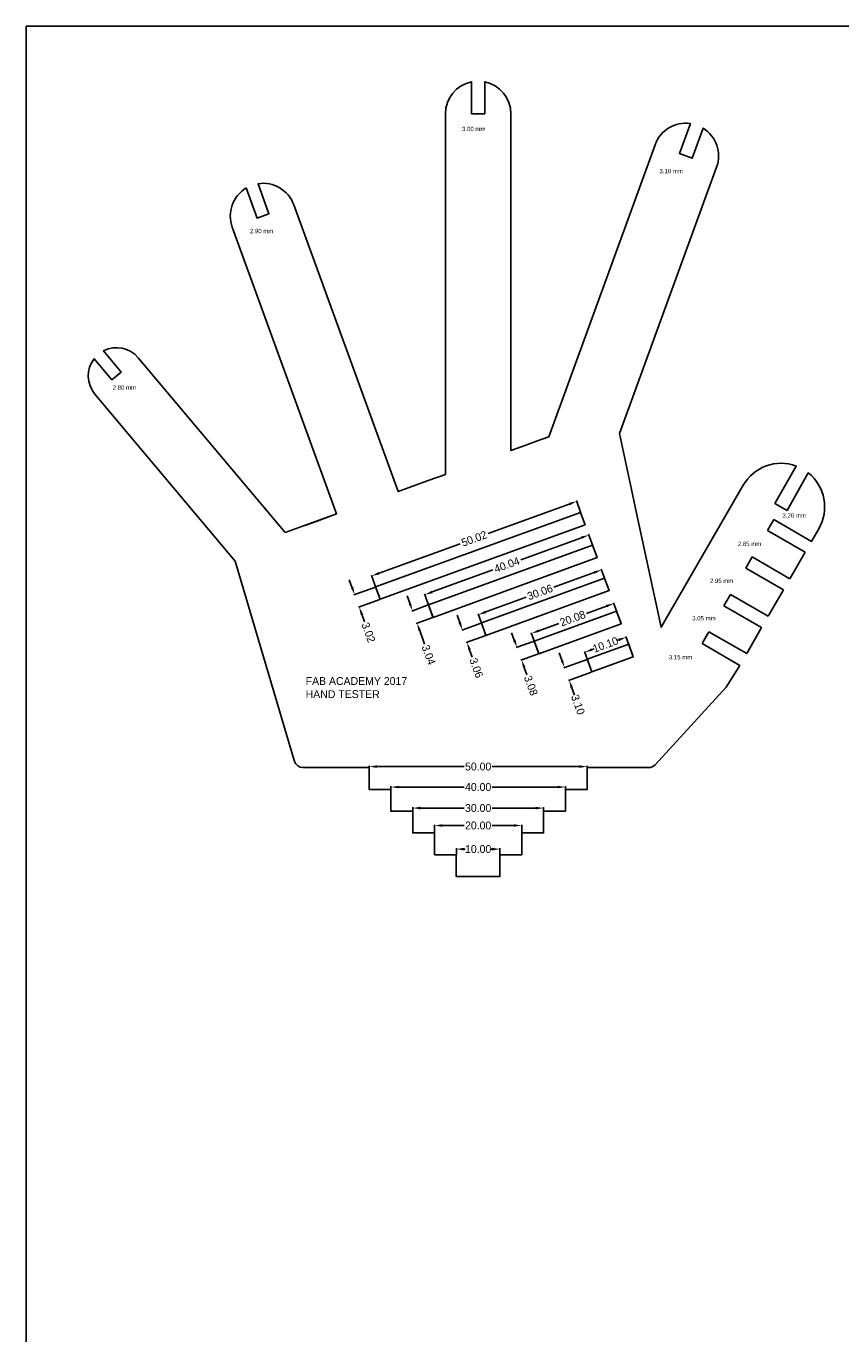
# Model space of a CAD drawing. Header units: millimetres. Extents: x 814 to 1714, y -695 to -95.
# Tile 1 of 2: x 814 to 1001, y -395 to -95. Entities that reach past the tile are written whole.
import ezdxf

# ---------------------------------------------------------------- set-up
doc = ezdxf.new("R2010")
doc.units = ezdxf.units.MM
doc.dimstyles.get("Standard").update_dxf_attribs({"dimtxt": 0.18, "dimasz": 0.18, "dimexe": 0.18, "dimexo": 0.0625, "dimgap": 0.09, "dimtad": 0, "dimtih": 1, "dimtoh": 1, "dimdec": 4, "dimzin": 0, "dimdsep": 46, "dimtxsty": 'Standard', "dimcen": 0.09, "dimadec": 0, "dimazin": 0, "dimtfac": 1, "dimtdec": 4, "dimtofl": 0, "dimtmove": 0, "dimatfit": 3, "dimfxl": 1, "dimtolj": 1, "dimtzin": 0, "dimarcsym": 0})

# ---------------------------------------------------------------- blocks, each defined once
blk = doc.blocks.new('*D102')
at = {"color": 0, "lineweight": -2}
for p, q in [((912.86, -285.49), (912.86, -284.07)), ((914.66, -284.25), (914.92, -284.25)), ((921.06, -284.25), (920.8, -284.25)), ((922.86, -285.49), (922.86, -284.07))]:
    blk.add_line(p, q, dxfattribs=at)
at = {"color": 0}
for points in [[(914.66, -283.95), (914.66, -284.55), (912.86, -284.25)], [(921.06, -283.95), (921.06, -284.55), (922.86, -284.25)]]:
    blk.add_solid(points, dxfattribs=at)
at = {"layer": 'Defpoints', "color": 0}
for p in [(922.86, -284.25), (912.86, -285.55), (922.86, -285.55)]:
    blk.add_point(p, dxfattribs=at)
at = {"color": 0, "insert": (917.86, -284.25), "char_height": 1.8, "width": 8.7, "attachment_point": 5}
blk.add_mtext('\\A1;10.00', dxfattribs=at)
blk = doc.blocks.new('*D103')
at = {"color": 0, "lineweight": -2}
for p, q in [((907.86, -280.49), (907.86, -278.66)), ((909.66, -278.84), (914.62, -278.84)), ((926.06, -278.84), (921.1, -278.84)), ((927.86, -280.49), (927.86, -278.66))]:
    blk.add_line(p, q, dxfattribs=at)
at = {"color": 0}
for points in [[(909.66, -278.54), (909.66, -279.14), (907.86, -278.84)], [(926.06, -278.54), (926.06, -279.14), (927.86, -278.84)]]:
    blk.add_solid(points, dxfattribs=at)
at = {"layer": 'Defpoints', "color": 0}
for p in [(927.86, -278.84), (907.86, -280.55), (927.86, -280.55)]:
    blk.add_point(p, dxfattribs=at)
at = {"color": 0, "insert": (917.86, -278.84), "char_height": 1.8, "attachment_point": 5}
blk.add_mtext('\\A1;20.00', dxfattribs=at)
blk = doc.blocks.new('*D104')
at = {"color": 0, "lineweight": -2}
for p, q in [((902.86, -275.49), (902.86, -274.66)), ((904.66, -274.84), (914.62, -274.84)), ((931.06, -274.84), (921.1, -274.84)), ((932.86, -275.49), (932.86, -274.66))]:
    blk.add_line(p, q, dxfattribs=at)
at = {"color": 0}
for points in [[(904.66, -274.54), (904.66, -275.14), (902.86, -274.84)], [(931.06, -274.54), (931.06, -275.14), (932.86, -274.84)]]:
    blk.add_solid(points, dxfattribs=at)
at = {"layer": 'Defpoints', "color": 0}
for p in [(902.86, -275.55), (932.86, -274.84), (932.86, -275.55)]:
    blk.add_point(p, dxfattribs=at)
at = {"color": 0, "insert": (917.86, -274.84), "char_height": 1.8, "attachment_point": 5}
blk.add_mtext('\\A1;30.00', dxfattribs=at)
blk = doc.blocks.new('*D105')
at = {"color": 0, "lineweight": -2}
for p, q in [((897.86, -270.49), (897.86, -269.84)), ((937.86, -270.49), (937.86, -269.84)), ((899.66, -270.02), (914.62, -270.02)), ((936.06, -270.02), (921.1, -270.02))]:
    blk.add_line(p, q, dxfattribs=at)
at = {"color": 0}
for points in [[(899.66, -269.72), (899.66, -270.32), (897.86, -270.02)], [(936.06, -269.72), (936.06, -270.32), (937.86, -270.02)]]:
    blk.add_solid(points, dxfattribs=at)
at = {"layer": 'Defpoints', "color": 0}
for p in [(897.86, -270.55), (937.86, -270.02), (937.86, -270.55)]:
    blk.add_point(p, dxfattribs=at)
at = {"color": 0, "insert": (917.86, -270.02), "char_height": 1.8, "attachment_point": 5}
blk.add_mtext('\\A1;40.00', dxfattribs=at)
blk = doc.blocks.new('*D106')
at = {"color": 0, "lineweight": -2}
for p, q in [((892.86, -265.49), (892.86, -265.14)), ((894.66, -265.32), (914.62, -265.32)), ((941.06, -265.32), (921.1, -265.32)), ((942.86, -265.49), (942.86, -265.14))]:
    blk.add_line(p, q, dxfattribs=at)
at = {"color": 0}
for points in [[(894.66, -265.02), (894.66, -265.62), (892.86, -265.32)], [(941.06, -265.02), (941.06, -265.62), (942.86, -265.32)]]:
    blk.add_solid(points, dxfattribs=at)
at = {"layer": 'Defpoints', "color": 0}
for p in [(892.86, -265.55), (942.86, -265.32), (942.86, -265.55)]:
    blk.add_point(p, dxfattribs=at)
at = {"color": 0, "insert": (917.86, -265.32), "char_height": 1.8, "attachment_point": 5}
blk.add_mtext('\\A1;50.00', dxfattribs=at)
blk = doc.blocks.new('*D107')
at = {"color": 0, "lineweight": -2}
for p, q in [((941.56, -212.81), (927.62, -217.88)), ((945.12, -217.33), (943.19, -212.03)), ((907.32, -225.27), (921.25, -220.2)), ((907.49, -231.03), (905.56, -225.72))]:
    blk.add_line(p, q, dxfattribs=at)
at = {"color": 0}
for points in [[(941.46, -212.53), (941.66, -213.09), (943.25, -212.2)], [(907.21, -224.99), (907.42, -225.56), (905.62, -225.89)]]:
    blk.add_solid(points, dxfattribs=at)
at = {"layer": 'Defpoints', "color": 0}
for p in [(943.25, -212.2), (945.14, -217.39), (907.52, -231.08)]:
    blk.add_point(p, dxfattribs=at)
at = {"color": 0, "insert": (924.44, -219.04), "char_height": 1.8, "attachment_point": 5, "rotation": 20}
blk.add_mtext('\\A1;40.04', dxfattribs=at)
blk = doc.blocks.new('*D108')
at = {"color": 0, "lineweight": -2}
for p, q in [((944.46, -220.8), (935.22, -224.16)), ((947.88, -224.91), (946.09, -220.01)), ((919.6, -229.85), (928.85, -226.48)), ((919.63, -235.19), (917.85, -230.29))]:
    blk.add_line(p, q, dxfattribs=at)
at = {"color": 0}
for points in [[(944.36, -220.51), (944.57, -221.08), (946.16, -220.18)], [(919.5, -229.56), (919.7, -230.13), (917.91, -230.46)]]:
    blk.add_solid(points, dxfattribs=at)
at = {"layer": 'Defpoints', "color": 0}
for p in [(946.16, -220.18), (947.9, -224.96), (919.65, -235.25)]:
    blk.add_point(p, dxfattribs=at)
at = {"color": 0, "insert": (932.03, -225.32), "char_height": 1.8, "attachment_point": 5, "rotation": 20}
blk.add_mtext('\\A1;30.06', dxfattribs=at)
blk = doc.blocks.new('*D109')
at = {"color": 0, "lineweight": -2}
for p, q in [((950.64, -232.5), (948.9, -227.73)), ((947.27, -228.51), (942.72, -230.17)), ((931.79, -234.15), (936.34, -232.49)), ((931.77, -239.37), (930.03, -234.6))]:
    blk.add_line(p, q, dxfattribs=at)
at = {"color": 0}
for points in [[(947.17, -228.23), (947.38, -228.8), (948.96, -227.9)], [(931.68, -233.87), (931.89, -234.43), (930.1, -234.77)]]:
    blk.add_solid(points, dxfattribs=at)
at = {"layer": 'Defpoints', "color": 0}
for p in [(948.96, -227.9), (950.66, -232.56), (931.79, -239.42)]:
    blk.add_point(p, dxfattribs=at)
at = {"color": 0, "insert": (939.53, -231.33), "char_height": 1.8, "attachment_point": 5, "rotation": 20}
blk.add_mtext('\\A1;20.08', dxfattribs=at)
blk = doc.blocks.new('*D110')
at = {"color": 0, "lineweight": -2}
for p, q in [((950.09, -236.26), (949.66, -236.41)), ((953.41, -240.11), (951.72, -235.47)), ((943.92, -243.56), (942.23, -238.93)), ((943.98, -238.48), (944.42, -238.32))]:
    blk.add_line(p, q, dxfattribs=at)
at = {"color": 0}
for points in [[(949.99, -235.97), (950.19, -236.54), (951.78, -235.64)], [(943.88, -238.2), (944.09, -238.76), (942.29, -239.09)]]:
    blk.add_solid(points, dxfattribs=at)
at = {"layer": 'Defpoints', "color": 0}
for p in [(951.78, -235.64), (953.43, -240.17), (943.94, -243.62)]:
    blk.add_point(p, dxfattribs=at)
at = {"color": 0, "insert": (947.04, -237.37), "char_height": 1.8, "attachment_point": 5, "rotation": 20}
blk.add_mtext('\\A1;10.10', dxfattribs=at)
blk = doc.blocks.new('*D111')
at = {"color": 0, "lineweight": -2}
for p, q in [((888.93, -224.16), (888.31, -222.47)), ((894.3, -224.13), (889.38, -225.92)), ((895.33, -226.96), (890.41, -228.75)), ((891.19, -230.38), (891.81, -232.08))]:
    blk.add_line(p, q, dxfattribs=at)
at = {"color": 0}
for points in [[(889.21, -224.06), (888.65, -224.27), (889.54, -225.86)], [(891.47, -230.28), (890.91, -230.49), (890.58, -228.69)]]:
    blk.add_solid(points, dxfattribs=at)
at = {"layer": 'Defpoints', "color": 0}
for p in [(894.35, -224.1), (895.39, -226.94), (890.58, -228.69)]:
    blk.add_point(p, dxfattribs=at)
at = {"color": 0, "insert": (892.71, -234.56), "char_height": 1.8, "attachment_point": 5, "rotation": 290}
blk.add_mtext('\\A1;3.02', dxfattribs=at)
blk = doc.blocks.new('*D112')
at = {"color": 0, "lineweight": -2}
for p, q in [((902.19, -227.87), (901.57, -226.18)), ((906.42, -228.25), (902.63, -229.63)), ((907.46, -231.11), (903.67, -232.48)), ((904.46, -234.11), (905.59, -237.21))]:
    blk.add_line(p, q, dxfattribs=at)
at = {"color": 0}
for points in [[(902.47, -227.77), (901.91, -227.98), (902.8, -229.56)], [(904.74, -234.01), (904.18, -234.21), (903.84, -232.42)]]:
    blk.add_solid(points, dxfattribs=at)
at = {"layer": 'Defpoints', "color": 0}
for p in [(902.8, -229.56), (906.48, -228.23), (907.52, -231.08)]:
    blk.add_point(p, dxfattribs=at)
at = {"color": 0, "insert": (906.49, -239.69), "char_height": 1.8, "attachment_point": 5, "rotation": 290}
blk.add_mtext('\\A1;3.04', dxfattribs=at)
blk = doc.blocks.new('*D113')
at = {"color": 0, "lineweight": -2}
for p, q in [((913.63, -232.26), (913.01, -230.57)), ((918.54, -232.39), (914.08, -234.02)), ((919.59, -235.27), (915.12, -236.89)), ((915.91, -238.52), (916.52, -240.21))]:
    blk.add_line(p, q, dxfattribs=at)
at = {"color": 0}
for points in [[(913.91, -232.16), (913.35, -232.37), (914.25, -233.96)], [(916.19, -238.42), (915.63, -238.63), (915.29, -236.83)]]:
    blk.add_solid(points, dxfattribs=at)
at = {"layer": 'Defpoints', "color": 0}
for p in [(918.6, -232.37), (915.29, -236.83), (919.65, -235.25)]:
    blk.add_point(p, dxfattribs=at)
at = {"color": 0, "insert": (917.43, -242.69), "char_height": 1.8, "attachment_point": 5, "rotation": 290}
blk.add_mtext('\\A1;3.06', dxfattribs=at)
blk = doc.blocks.new('*D114')
at = {"color": 0, "lineweight": -2}
for p, q in [((926.14, -236.29), (925.53, -234.6)), ((930.68, -236.55), (926.59, -238.04)), ((931.73, -239.45), (927.64, -240.93)), ((928.43, -242.56), (929.05, -244.26))]:
    blk.add_line(p, q, dxfattribs=at)
at = {"color": 0}
for points in [[(926.43, -236.18), (925.86, -236.39), (926.76, -237.98)], [(928.71, -242.46), (928.15, -242.67), (927.81, -240.87)]]:
    blk.add_solid(points, dxfattribs=at)
at = {"layer": 'Defpoints', "color": 0}
for p in [(930.74, -236.53), (931.79, -239.42), (927.81, -240.87)]:
    blk.add_point(p, dxfattribs=at)
at = {"color": 0, "insert": (929.95, -246.74), "char_height": 1.8, "attachment_point": 5, "rotation": 290}
blk.add_mtext('\\A1;3.08', dxfattribs=at)
blk = doc.blocks.new('*D115')
at = {"color": 0, "lineweight": -2}
for p, q in [((937.04, -240.92), (936.42, -239.23)), ((942.82, -240.73), (937.49, -242.67)), ((943.88, -243.64), (938.55, -245.59)), ((939.33, -247.22), (939.95, -248.91))]:
    blk.add_line(p, q, dxfattribs=at)
at = {"color": 0}
for points in [[(937.32, -240.82), (936.76, -241.02), (937.66, -242.61)], [(939.61, -247.11), (939.05, -247.32), (938.72, -245.52)]]:
    blk.add_solid(points, dxfattribs=at)
at = {"layer": 'Defpoints', "color": 0}
for p in [(942.88, -240.71), (938.72, -245.52), (943.94, -243.62)]:
    blk.add_point(p, dxfattribs=at)
at = {"color": 0, "insert": (940.75, -251.11), "char_height": 1.8, "attachment_point": 5, "rotation": 290}
blk.add_mtext('\\A1;3.10', dxfattribs=at)
blk = doc.blocks.new('*D116')
at = {"color": 0, "lineweight": -2}
for p, q in [((938.75, -205.09), (920.12, -211.87)), ((941.34, -206.94), (940.38, -204.31)), ((895.13, -220.97), (913.75, -214.19)), ((894.33, -224.05), (893.38, -221.42))]:
    blk.add_line(p, q, dxfattribs=at)
at = {"color": 0}
for points in [[(938.65, -204.81), (938.85, -205.38), (940.44, -204.48)], [(895.03, -220.69), (895.23, -221.25), (893.44, -221.59)]]:
    blk.add_solid(points, dxfattribs=at)
at = {"layer": 'Defpoints', "color": 0}
for p in [(940.44, -204.48), (941.36, -207), (894.35, -224.1)]:
    blk.add_point(p, dxfattribs=at)
at = {"color": 0, "insert": (916.94, -213.03), "char_height": 1.8, "attachment_point": 5, "rotation": 20}
blk.add_mtext('\\A1;50.02', dxfattribs=at)

msp = doc.modelspace()

# ---------------------------------------------------------------- linework, layer by layer
for p, q in [((814.24063, -95.45879), (1714.24063, -95.45879)), ((814.24063, -695.45879), (814.24063, -95.45879)), ((873.6126, -211.65418), (885.40118, -207.36346)), ((985.61432, -208.66179), (984.18932, -211.12996)), ((994.27457, -213.66179), (985.61432, -208.66179)), ((992.84957, -216.12996), (984.18932, -211.12996)), ((979.18932, -219.79021), (980.66432, -217.23544)), ((989.32457, -222.23544), (980.66432, -217.23544)), ((989.32457, -222.23544), (992.84957, -216.12996)), ((987.84957, -224.79021), (979.18932, -219.79021)), ((984.37457, -230.80909), (987.84957, -224.79021)), ((975.71432, -225.80909), (974.18932, -228.45047)), ((984.37457, -230.80909), (975.71432, -225.80909)), ((982.84957, -233.45047), (974.18932, -228.45047)), ((979.42457, -239.38274), (982.84957, -233.45047)), ((970.76432, -234.38274), (969.18932, -237.11072)), ((979.42457, -239.38274), (970.76432, -234.38274)), ((977.84957, -242.11072), (969.18932, -237.11072)), ((974.72204, -247.0766), (977.84957, -242.11072))]:
    msp.add_line(p, q)
for points in [[(994.27457, -213.66179), (995.95548, -210.75037, 0.370175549), (993.55401, -197.95117), (988.68724, -206.53922), (985.9032, -204.96153), (990.76997, -196.37348, 0.365616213), (978.63497, -200.75037), (959.81, -233.35617), (954.19285, -207.15469), (954.19285, -207.15469), (953.25905, -202.79889), (953.25905, -202.79889), (950.2754, -188.88151), (972.5067, -127.80149, 0.354476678), (969.42531, -118.87092), (966.91553, -125.76647), (964.00249, -124.7062), (966.51226, -117.81066, 0.354476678), (958.41132, -122.67118), (934.02759, -189.66492), (931.21679, -190.68797), (931.21679, -190.68797), (928.16679, -191.79808), (928.16679, -191.79808), (925.356, -192.82112), (925.356, -115.5509, 0.356393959), (919.356, -108.20243), (919.356, -115.5509), (916.356, -115.5509), (916.356, -108.20243, 0.356393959), (910.356, -115.5509), (910.356, -198.28068), (906.419, -199.71363), (906.419, -199.71363), (903.469, -200.78734), (903.469, -200.78734), (899.53199, -202.22029), (875.59058, -136.44181, 0.358310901), (867.38869, -131.5963), (869.90544, -138.51103), (867.18033, -139.50289), (864.66358, -132.58816, 0.358310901), (861.49519, -141.57211), (885.40118, -207.36346), (880.91425, -208.99663), (880.91423, -208.99657), (878.09955, -210.02107), (878.09956, -210.0211)], [(910.356, -198.28068), (910.356, -115.5509, -0.356393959), (916.356, -108.20243), (916.356, -115.5509), (919.356, -115.5509), (919.356, -108.20243, -0.356393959), (925.356, -115.5509), (925.356, -192.82112)], [(934.02759, -189.66492), (958.41132, -122.67118, -0.354476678), (966.51226, -117.81066), (964.00249, -124.7062), (966.91553, -125.76647), (969.42531, -118.87092, -0.354476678), (972.5067, -127.80149), (950.2754, -188.88151)], [(862.13331, -218.19811), (829.99393, -179.89588, -0.351968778), (829.8207, -171.75525), (833.90076, -176.61767), (836.04568, -174.81786), (831.96562, -169.95544, -0.351968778), (839.95251, -171.53965), (873.6126, -211.65418)], [(974.72204, -247.0766), (958.45082, -264.89936, -0.210758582), (956.97378, -265.5509), (942.856, -265.5509), (942.856, -270.5509), (937.856, -270.5509), (937.856, -275.5509), (932.856, -275.5509), (932.856, -280.5509), (927.856, -280.5509), (927.856, -285.5509), (922.856, -285.5509), (922.856, -290.5509), (912.856, -290.5509), (912.856, -285.5509), (907.856, -285.5509), (907.856, -280.5509), (902.856, -280.5509), (902.856, -275.5509), (897.856, -275.5509), (897.856, -270.5509), (892.856, -270.5509), (892.856, -265.5509), (877.69118, -265.5509, -0.331960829), (875.77397, -264.12038), (862.13331, -218.19811)]]:
    msp.add_lwpolyline(points, format="xyb")
for points in [[(894.35429, -224.10482), (941.35771, -206.99698), (942.39061, -209.83485), (895.38719, -226.9427)], [(907.51516, -231.08446), (945.14046, -217.38998), (944.10071, -214.53331), (906.47542, -228.2278)], [(919.64998, -235.24502), (947.89714, -224.9639), (946.85056, -222.08844), (918.6034, -232.36956)], [(931.79163, -239.42438), (950.66066, -232.55662), (949.60724, -229.66236), (930.73821, -236.53013)], [(943.94013, -243.62253), (953.43102, -240.16813), (952.37076, -237.25508), (942.87987, -240.70948)]]:
    msp.add_lwpolyline(points, close=True)

# ---------------------------------------------------------------- texts
at = {"attachment_point": 1}
for s, width, insert, char_height in [('3.00 mm', 9.1672956, (914.15567, -118.54066), 1), ('3.10 mm', 9.1672956, (959.42387, -128.20653), 1), ('2.90 mm', 9.1672956, (865.53557, -141.95656), 1), ('2.80 mm', 9.1672956, (834.0699, -177.86629), 1), ('3.20 mm', 9.1672956, (987.61351, -207.21261), 1), ('2.85 mm', 9.1672956, (977.39529, -213.72555), 1), ('2.95 mm', 9.1672956, (970.9961, -222.20081), 1), ('3.05 mm', 9.1672956, (966.93074, -230.78384), 1), ('3.15 mm', 9.1672956, (961.5877, -239.71483), 1), ('FAB ACADEMY 2017\\PHAND TESTER', 25.2572183, (878.31139, -244.79546), 1.8)]:
    msp.add_mtext_dynamic_manual_height_columns(s, width=width, gutter_width=1, heights=[0], dxfattribs=dict(at, insert=insert, char_height=char_height))

# ---------------------------------------------------------------- dimensions: what is measured, and where the dimension line sits
for p1, p2, distance, picture, middle in [((894.35429, -224.10482), (941.35771, -206.99698), 2.6809, '*D116', (916.93908, -213.03168)), ((907.51516, -231.08446), (945.14046, -217.38998), 5.52717, '*D107', (924.4374, -219.04338)), ((919.64998, -235.24502), (947.89714, -224.9639), 5.09074, '*D108', (932.03242, -225.32073)), ((894.35429, -224.10482), (895.38719, -226.9427), -5.11857, '*D111', (892.71151, -234.55703)), ((931.79163, -239.42438), (950.66066, -232.55662), 4.95807, '*D109', (939.53038, -231.33143)), ((918.6034, -232.36956), (919.64998, -235.24502), -4.63798, '*D113', (917.4259, -242.69499)), ((930.73821, -236.53013), (931.79163, -239.42438), -4.23299, '*D114', (929.94812, -246.73583)), ((943.94013, -243.62253), (953.43102, -240.16813), 4.81826, '*D110', (947.03763, -237.36764)), ((942.87987, -240.70948), (943.94013, -243.62253), -5.5595, '*D115', (940.74751, -251.10576))]:
    dim = msp.add_aligned_dim(p1=p1, p2=p2, distance=distance, dimstyle='Standard', override={"dimtxt": 1.8, "dimasz": 1.8, "dimtih": 0, "dimtoh": 0, "dimdec": 2})
    dim.commit()
    dim.dimension.update_dxf_attribs({"geometry": picture, "text_midpoint": middle})
dim = msp.add_linear_dim(base=(902.80386, -229.56413), p1=(907.51516, -231.08446), p2=(906.47542, -228.2278), angle=110, dimstyle='Standard', override={"dimtxt": 1.8, "dimasz": 1.8, "dimtih": 0, "dimtoh": 0, "dimdec": 2})
dim.commit()
dim.dimension.update_dxf_attribs({"geometry": '*D112', "text_midpoint": (906.49084, -239.69402), "dimtype": 161})
for base, p1, p2, text, picture, middle in [((942.856, -265.31736), (892.856, -265.5509), (942.856, -265.5509), '50.00', '*D106', (917.856, -265.31736)), ((937.856, -270.02247), (897.856, -270.5509), (937.856, -270.5509), '40.00', '*D105', (917.856, -270.02247)), ((932.856, -274.83909), (902.856, -275.5509), (932.856, -275.5509), '30.00', '*D104', (917.856, -274.83909)), ((927.856, -278.83869), (907.856, -280.5509), (927.856, -280.5509), '20.00', '*D103', (917.856, -278.83869)), ((922.856, -284.2525), (912.856, -285.5509), (922.856, -285.5509), '10.00', '*D102', (917.856, -284.2525))]:
    dim = msp.add_linear_dim(base=base, p1=p1, p2=p2, text=text, dimstyle='Standard', override={"dimtxt": 1.8, "dimasz": 1.8})
    dim.commit()
    dim.dimension.update_dxf_attribs({"geometry": picture, "text_midpoint": middle})

doc.saveas('drawing.dxf')
